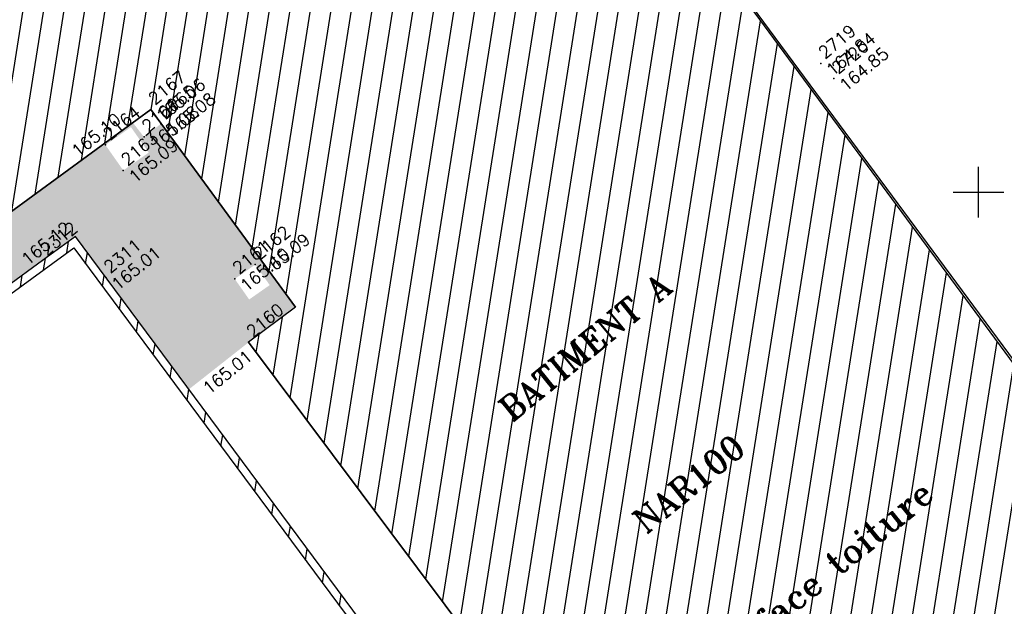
# Model space of a CAD drawing. Header units: feet. Extents: x 529188 to 529675, y 139816 to 140273.
# Tile 38 of 118: x 529376 to 529401, y 140015 to 140029. Entities that reach past the tile are written whole.
import ezdxf
from ezdxf.enums import TextEntityAlignment as Align

# ---------------------------------------------------------------- set-up
doc = ezdxf.new("R2010")
doc.units = ezdxf.units.FT
doc.header["$LTSCALE"] = 2
doc.header["$MEASUREMENT"] = 0
doc.header["$PDSIZE"] = 0.1
doc.layers.get('0').update_dxf_attribs({"linetype": 'CONTINUOUS'})
for name, color, linetype in [('BATI', 10, 'CONTINUOUS'), ('BATI-HACHURES', 30, 'CONTINUOUS'), ('CARROYAGE', 7, 'CONTINUOUS'), ('MURS', 1, 'CONTINUOUS'), ('Numéro Bâtiment', 5, 'CONTINUOUS'), ('TEXTES', 150, 'CONTINUOUS'), ('TOPOALT', 3, 'CONTINUOUS'), ('TOPOJIS', 7, 'CONTINUOUS'), ('TOPOJIS-GELE', 7, 'CONTINUOUS'), ('TOPOMAT', 142, 'CONTINUOUS')]:
    doc.layers.add(name, color=color, linetype=linetype)
doc.styles.add('ROMANT', font='ROMANT.SHX')
doc.styles.get("Standard").update_dxf_attribs({"font": 'ROMANS.SHX'})

# ---------------------------------------------------------------- blocks, each defined once
blk = doc.blocks.new('TCPOINT')
at = {"color": 0}
blk.add_point((0, 0), dxfattribs=at)
at = {"layer": 'TOPOALT'}
blk.add_attdef('ALT', text='', height=0.3, dxfattribs=at).set_placement((0.1, -0.1), align=Align.TOP_LEFT)
at = {"layer": 'TOPOMAT'}
blk.add_attdef('MAT', (0.1, 0.1), '', height=0.3, dxfattribs=at)

msp = doc.modelspace()

# ---------------------------------------------------------------- hatches: boundary and pattern name
h = msp.add_hatch()
h.set_pattern_fill('GRAVEL', color=254, style=0)
h.set_pattern_definition([(228.0128, (529357.68551, 140019.42807), (-7.99999823, -9.00000134), [0.134536, -13.319088]), (184.9697, (529357.59551, 140019.32807), (12.00000105, 0.999991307), [0.230868, -22.855925]), (132.5104, (529357.36551, 140019.30807), (9.99999072, -11.00000867), [0.162788, -16.116032]), (267.2737, (529356.97551, 140019.05807), (0.99999602, 20.000000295), [0.210238, -20.813558]), (292.8337, (529356.96551, 140018.84807), (-5.000009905, 11.99999641), [0.206155, -20.409373]), (357.2737, (529357.04551, 140018.65807), (-20.000000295, 0.99999602), [0.210238, -20.813558]), (37.6942, (529357.25551, 140018.64807), (-13.000007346, -9.999990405), [0.278029, -27.524849]), (72.2553, (529357.47551, 140018.81807), (7.000010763, 21.99999623), [0.262488, -25.986321]), (121.4296, (529357.55551, 140019.06807), (-8.000008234, 12.999995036), [0.21095, -20.884073]), (175.2364, (529357.44551, 140019.24807), (11.00000095, -0.99999153), [0.240832, -11.800763]), (222.3974, (529357.20551, 140019.26807), (-12.00000735, -10.999992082), [0.311448, -30.833375]), (138.8141, (529357.96551, 140019.04807), (-7.00000295, 5.99999731), [0.1063, -10.523844]), (171.4692, (529357.88551, 140019.11807), (12.999998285, -2.00000791), [0.202237, -20.021511]), (225, (529357.6855, 140019.1481), (-1e-16, -1), [0.14142, -1.272792]), (203.1986, (529357.61551, 140019.26807), (4.99999973, 2.00000133), [0.076158, -7.539615]), (291.8014, (529357.54551, 140019.23807), (-0.9999999, 3.0000003), [0.107703, -5.277462]), (30.9638, (529357.58551, 140019.13807), (2.999998, 2.0000025), [0.17493, -5.656023]), (161.5651, (529357.7355, 140019.22807), (2.0000004, -0.9999984), [0.12649, -3.035787]), (16.3895, (529356.96551, 140019.23807), (10.0000022, 2.99999271), [0.1772, -17.542845]), (70.3462, (529357.13551, 140019.28807), (-3.99999525, -11.00000214), [0.148661, -14.717408]), (293.1986, (529357.73551, 140019.42807), (-2.00000133, 4.99999973), [0.152315, -7.463458]), (343.6105, (529357.79551, 140019.28807), (-10.0000022, 2.99999271), [0.1772, -17.542845]), (339.444, (529356.96551, 140018.61807), (-5.00000184, 1.999996), [0.17088, -8.373124]), (294.7751, (529357.12551, 140018.55807), (-4.99999219, 11.00000342), [0.143178, -14.174643]), (66.8014, (529357.74551, 140018.42807), (2.00000133, 4.99999973), [0.152315, -7.463458]), (17.354, (529357.80551, 140018.56807), (-13.00000202, -3.9999945), [0.167631, -16.595424]), (69.444, (529357.25551, 140018.42807), (-1.999996, -5.00000184), [0.08544, -8.458564]), (101.3099, (529357.68551, 140018.42807), (-0.9999976, 4.0000008), [0.05099, -5.04803]), (165.9638, (529357.6755, 140018.47807), (3.0000005, -0.999998), [0.206155, -3.91695]), (186.009, (529357.47551, 140018.52807), (9.99999975, 0.99999932), [0.19105, -18.913923]), (303.6901, (529357.5855, 140019.04807), (-1.0000013, 1.9999996), [0.144222, -3.46133]), (353.1572, (529357.66551, 140018.92807), (16.999999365, -2.000008), [0.251794, -24.927563]), (60.9454, (529357.91551, 140018.89807), (-4.00000003, -7.00000038), [0.102956, -10.192674]), (90, (529357.9655, 140018.9881), (-1, 1), [0.06, -0.94]), (120.2564, (529357.45551, 140018.55807), (3.99999489, -7.00000246), [0.138924, -13.75352]), (48.0128, (529357.38551, 140018.67807), (7.99999823, 9.00000134), [0.269072, -13.184552]), (0, (529357.5655, 140018.8781), (1, 1), [0.26, -0.74]), (325.3048, (529357.82551, 140018.87807), (-9.99999426, 7.00000861), [0.158114, -15.653274]), (254.0546, (529357.95551, 140018.78807), (-0.9999999, -4.00000013), [0.145602, -7.134508]), (207.646, (529357.91551, 140018.64807), (-18.999995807, -10.000007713), [0.237065, -23.469474]), (175.4261, (529357.70551, 140018.53807), (-13.00000056, 0.9999948), [0.250799, -24.829074])])
h.paths.add_polyline_path([(529382.001, 140021.296), (529380.528, 140020.136), (529377.73, 140023.909), (529374.222, 140021.345), (529365.307, 140033.251), (529377.196, 140042.389), (529380.567, 140046.765), (529381.337, 140045.316), (529381.377, 140045.233), (529381.074, 140044.809), (529378.32, 140041.474), (529375.044, 140038.708), (529367.581, 140033.145), (529367.112, 140033.757), (529366.5, 140033.288), (529366.969, 140032.675), (529367.338, 140032.961), (529370.406, 140028.829), (529369.861, 140028.43), (529370.26, 140027.886), (529370.804, 140028.284), (529374.443, 140023.449), (529373.994, 140023.035), (529374.516, 140022.47), (529375.081, 140022.992), (529374.668, 140023.438), (529379.144, 140026.718), (529379.099, 140026.606), (529378.47, 140026.165), (529378.911, 140025.537), (529379.539, 140025.977), (529379.099, 140026.606), (529379.144, 140026.718), (529379.422, 140026.362), (529379.837, 140026.685), (529382.092, 140023.622), (529382.166, 140023.215), (529381.659, 140022.86), (529382.015, 140022.353), (529382.521, 140022.708), (529382.166, 140023.215), (529382.092, 140023.622), (529383.161, 140022.163)])
at = {"layer": 'BATI-HACHURES'}
h = msp.add_hatch(dxfattribs=at)
h.set_pattern_fill('ANSI31', color=256, scale=4, angle=36, style=0)
edge = h.paths.add_edge_path()
edge.add_line((529412.573, 140005.015), (529400.742, 139996.224))
edge.add_line((529400.742, 139996.224), (529382.001, 140021.296))
edge.add_line((529382.001, 140021.296), (529383.161, 140022.163))
edge.add_line((529383.161, 140022.163), (529379.586, 140027.042))
edge.add_line((529379.586, 140027.042), (529374.528, 140023.336))
edge.add_line((529374.528, 140023.336), (529367.328, 140032.975))
edge.add_line((529367.328, 140032.975), (529375.044, 140038.708))
edge.add_line((529375.044, 140038.708), (529378.32, 140041.474))
edge.add_line((529378.32, 140041.474), (529381.074, 140044.809))
edge.add_line((529381.074, 140044.809), (529384.154, 140049.123))
edge.add_line((529384.154, 140049.123), (529393.929, 140042.125))
edge.add_line((529393.929, 140042.125), (529389.815, 140036.425))
edge.add_arc((529388.302, 140034.725), 2.276, -8.8053, 48.3316, ccw=False)
edge.add_arc((529388.675, 140034.668), 1.899, 326.0638, 351.1947, ccw=False)
edge.add_arc((529385.993, 140036.472), 5.132, 319.1808, 326.0638, ccw=False)
edge.add_line((529389.876, 140033.118), (529393.012, 140030.397))
edge.add_line((529393.012, 140030.397), (529393.482, 140029.795))
edge.add_line((529393.482, 140029.795), (529393.979, 140030.184))
edge.add_line((529393.979, 140030.184), (529394.264, 140029.82))
edge.add_line((529394.264, 140029.82), (529394.225, 140029.773))
edge.add_line((529394.225, 140029.773), (529403.785, 140016.796))
edge.add_line((529403.785, 140016.796), (529412.573, 140005.015))
h = msp.add_hatch(dxfattribs=at)
h.set_pattern_fill('ANSI31', color=256, scale=4, angle=36, style=0)
h.paths.add_polyline_path([(529397.893, 139992.902), (529387.45, 140007.003), (529389.275, 140008.344), (529389.279, 140008.337), (529377.73, 140023.909), (529376.916, 140023.314), (529374.222, 140021.345), (529365.307, 140033.251), (529377.196, 140042.389), (529381.524, 140048.008), (529381.366, 140048.13), (529377.053, 140042.531), (529365.028, 140033.289), (529374.181, 140021.067), (529376.957, 140023.096), (529377.688, 140023.63), (529388.994, 140008.386), (529387.17, 140007.045), (529397.733, 139992.783)])

# ---------------------------------------------------------------- linework, layer by layer
at = {"layer": 'BATI', "flags": 128}
msp.add_lwpolyline([(529379.586, 140027.042), (529374.528, 140023.336), (529367.328, 140032.975), (529367.338, 140032.961), (529375.044, 140038.708), (529378.32, 140041.474), (529381.074, 140044.809), (529384.154, 140049.123), (529393.929, 140042.125), (529389.815, 140036.425), (529389.815, 140036.425), (529389.815, 140036.425, -0.365017), (529390.25, 140033.607, -0.059669), (529389.876, 140033.118), (529393.012, 140030.397), (529393.482, 140029.795), (529393.979, 140030.184), (529394.264, 140029.82), (529394.225, 140029.773), (529403.785, 140016.796)], format="xyb", dxfattribs=at)
msp.add_lwpolyline([(529389.815, 140036.425), (529393.929, 140042.125), (529384.154, 140049.123), (529381.074, 140044.809), (529378.32, 140041.474), (529375.044, 140038.708), (529367.338, 140032.961), (529374.528, 140023.336), (529379.586, 140027.042), (529383.161, 140022.163), (529382.001, 140021.296), (529400.742, 139996.224), (529412.573, 140005.015), (529393.979, 140030.184), (529393.491, 140029.784), (529393.012, 140030.397), (529389.876, 140033.118, 0.426025), (529389.815, 140036.425)], format="xyb", close=True, dxfattribs=at)
for points in [[(529383.161, 140022.163), (529379.586, 140027.042)], [(529383.161, 140022.163), (529382.001, 140021.296)], [(529400.742, 139996.224), (529382.001, 140021.296)]]:
    msp.add_lwpolyline(points, dxfattribs=at)
at = {"layer": 'CARROYAGE'}
for p, q in [((529400, 140024.375), (529400, 140025.625)), ((529399.375, 140025), (529400.625, 140025))]:
    msp.add_line(p, q, dxfattribs=at)
at = {"layer": 'MURS', "flags": 128}
msp.add_lwpolyline([(529397.893, 139992.902), (529387.45, 140007.003), (529389.275, 140008.344), (529389.279, 140008.337), (529377.73, 140023.909), (529376.916, 140023.314), (529374.222, 140021.345), (529365.307, 140033.251), (529377.196, 140042.389), (529381.524, 140048.008), (529381.366, 140048.13), (529377.053, 140042.531), (529365.028, 140033.289), (529374.181, 140021.067), (529376.957, 140023.096), (529377.688, 140023.63), (529388.994, 140008.386), (529388.994, 140008.386), (529387.17, 140007.045), (529397.733, 139992.783)], close=True, dxfattribs=at)

# ---------------------------------------------------------------- block references
at = {"layer": 'TOPOJIS'}
ref = msp.add_blockref('TCPOINT', (529396.434, 140027.802), dxfattribs=at)
ref.add_attrib('MAT', '2720', (529396.534, 140027.902), dxfattribs={"layer": 'TOPOMAT', "height": 0.3, "rotation": 39.3307})
ref.add_attrib('ALT', '164.85', dxfattribs={"layer": 'TOPOALT', "height": 0.3, "rotation": 39.3307}).set_placement((529396.534, 140027.702), align=Align.TOP_LEFT)
ref = msp.add_blockref('TCPOINT', (529378.47, 140026.165), dxfattribs=at)
ref.add_attrib('MAT', '2164', (529378.57, 140026.265), dxfattribs={"layer": 'TOPOMAT', "height": 0.3, "rotation": 39.3307})
ref.add_attrib('ALT', '165.10', dxfattribs={"layer": 'TOPOALT', "height": 0.3, "rotation": 39.3307}).set_placement((529377.601, 140026.078), align=Align.TOP_LEFT)
ref = msp.add_blockref('TCPOINT', (529376.916, 140023.314), dxfattribs=at)
ref.add_attrib('MAT', '2312', (529377.016, 140023.414), dxfattribs={"layer": 'TOPOMAT', "height": 0.3, "rotation": 39.3307})
ref.add_attrib('ALT', '165.12', dxfattribs={"layer": 'TOPOALT', "height": 0.3, "rotation": 39.3307}).set_placement((529376.363, 140023.405), align=Align.TOP_LEFT)
ref = msp.add_blockref('TCPOINT', (529378.485, 140022.89), dxfattribs=at)
ref.add_attrib('MAT', '2311', (529378.585, 140022.99), dxfattribs={"layer": 'TOPOMAT', "height": 0.3, "rotation": 39.3307})
ref.add_attrib('ALT', '165.01', dxfattribs={"layer": 'TOPOALT', "height": 0.3, "rotation": 39.3307}).set_placement((529378.585, 140022.79), align=Align.TOP_LEFT)
ref = msp.add_blockref('TCPOINT', (529382.001, 140021.296), dxfattribs=at)
ref.add_attrib('MAT', '2160', (529382.101, 140021.396), dxfattribs={"layer": 'TOPOMAT', "height": 0.3, "rotation": 39.3307})
ref.add_attrib('ALT', '165.01', dxfattribs={"layer": 'TOPOALT', "height": 0.3, "rotation": 39.3307}).set_placement((529380.839, 140020.229), align=Align.TOP_LEFT)
at = {"layer": 'TOPOJIS-GELE'}
ref = msp.add_blockref('TCPOINT', (529396.108, 140028.178), dxfattribs=at)
ref.add_attrib('MAT', '2719', (529396.208, 140028.278), dxfattribs={"layer": 'TOPOMAT', "height": 0.3, "rotation": 39.3307})
ref.add_attrib('ALT', '164.84', dxfattribs={"layer": 'TOPOALT', "height": 0.3, "rotation": 39.3307}).set_placement((529396.208, 140028.078), align=Align.TOP_LEFT)
ref = msp.add_blockref('TCPOINT', (529379.586, 140027.042), dxfattribs=at)
ref.add_attrib('MAT', '2167', (529379.686, 140027.142), dxfattribs={"layer": 'TOPOMAT', "height": 0.3, "rotation": 39.3307})
ref.add_attrib('ALT', '165.06', dxfattribs={"layer": 'TOPOALT', "height": 0.3, "rotation": 39.3307}).set_placement((529379.686, 140026.942), align=Align.TOP_LEFT)
ref = msp.add_blockref('TCPOINT', (529379.837, 140026.685), dxfattribs=at)
ref.add_attrib('MAT', '2165', (529379.937, 140026.785), dxfattribs={"layer": 'TOPOMAT', "height": 0.3, "rotation": 39.3307})
ref.add_attrib('ALT', '165.08', dxfattribs={"layer": 'TOPOALT', "height": 0.3, "rotation": 39.3307}).set_placement((529379.937, 140026.585), align=Align.TOP_LEFT)
ref = msp.add_blockref('TCPOINT', (529379.422, 140026.362), dxfattribs=at)
ref.add_attrib('MAT', '2166', (529379.522, 140026.462), dxfattribs={"layer": 'TOPOMAT', "height": 0.3, "rotation": 39.3307})
ref.add_attrib('ALT', '165.08', dxfattribs={"layer": 'TOPOALT', "height": 0.3, "rotation": 39.3307}).set_placement((529379.522, 140026.262), align=Align.TOP_LEFT)
ref = msp.add_blockref('TCPOINT', (529378.911, 140025.537), dxfattribs=at)
ref.add_attrib('MAT', '2163', (529379.011, 140025.637), dxfattribs={"layer": 'TOPOMAT', "height": 0.3, "rotation": 39.3307})
ref.add_attrib('ALT', '165.09', dxfattribs={"layer": 'TOPOALT', "height": 0.3, "rotation": 39.3307}).set_placement((529379.011, 140025.437), align=Align.TOP_LEFT)
ref = msp.add_blockref('TCPOINT', (529382.166, 140023.215), dxfattribs=at)
ref.add_attrib('MAT', '2162', (529382.266, 140023.315), dxfattribs={"layer": 'TOPOMAT', "height": 0.3, "rotation": 39.3307})
ref.add_attrib('ALT', '165.09', dxfattribs={"layer": 'TOPOALT', "height": 0.3, "rotation": 39.3307}).set_placement((529382.266, 140023.115), align=Align.TOP_LEFT)
ref = msp.add_blockref('TCPOINT', (529381.659, 140022.86), dxfattribs=at)
ref.add_attrib('MAT', '2161', (529381.759, 140022.96), dxfattribs={"layer": 'TOPOMAT', "height": 0.3, "rotation": 39.3307})
ref.add_attrib('ALT', '165.10', dxfattribs={"layer": 'TOPOALT', "height": 0.3, "rotation": 39.3307}).set_placement((529381.759, 140022.76), align=Align.TOP_LEFT)

# ---------------------------------------------------------------- texts
at = {"layer": 'Numéro Bâtiment', "style": 'ROMANT'}
msp.add_text('NAR100', height=0.6, rotation=39.3307, dxfattribs=at).set_placement((529391.794, 140016.549))
at = {"layer": 'TEXTES', "style": 'ROMANT'}
for s, height, rotation, p in [('INSTITUT DE PHARMACOLOGIE ET DE BIOLOGIE STRUCTURALE', 1.2, 108.1586, (529407.587, 140017.431)), ('BATIMENT A', 0.6, 39.3307, (529388.489, 140019.312))]:
    msp.add_text(s, height=height, rotation=rotation, dxfattribs=at).set_placement(p)
at = {"layer": 'TEXTES', "color": 1, "style": 'ROMANT'}
msp.add_text('Surface toiture', height=0.6, rotation=39.3307, dxfattribs=at).set_placement((529393.592, 140013.085))

doc.saveas('drawing.dxf')
